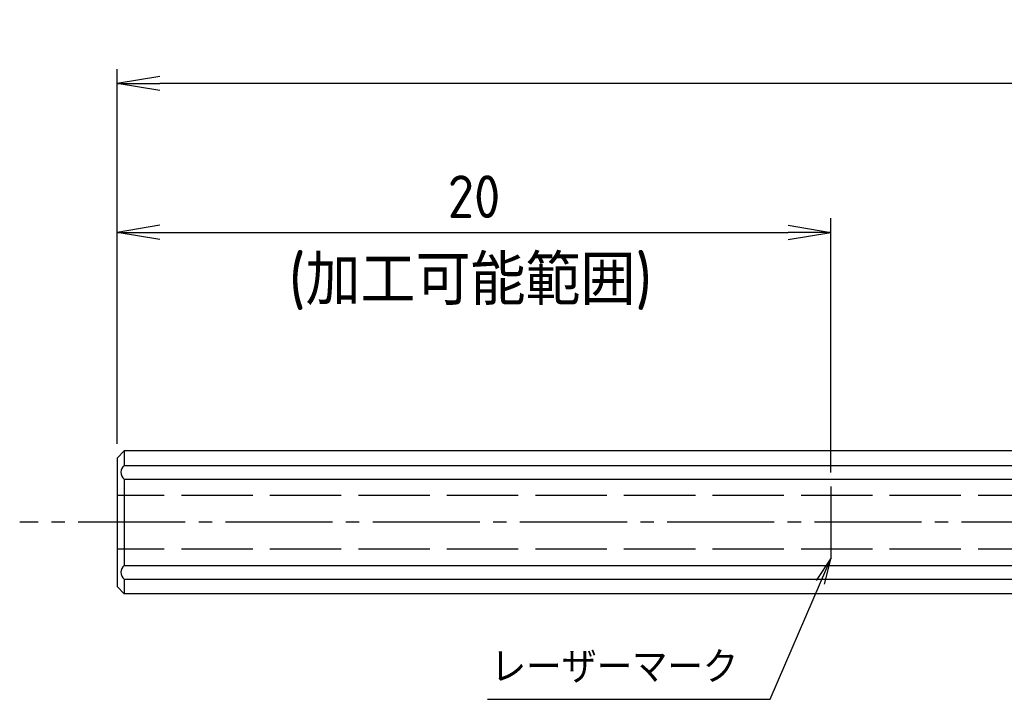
# Model space of a CAD drawing. Header units: millimetres. Extents: x -127 to 1, y 374 to 430.
# Tile 1 of 6: x -127 to -100, y 411 to 430. Entities that reach past the tile are written whole.
import ezdxf

# ---------------------------------------------------------------- set-up
doc = ezdxf.new("R2010")
doc.units = ezdxf.units.MM
doc.linetypes.add('GEN3A', pattern=[3.1, 2.5, -0.6])
doc.linetypes.add('GEN7A', pattern=[6.875, 5, -0.625, 0.625, -0.625])
for name, color, linetype in [('3A', 6, 'GEN3A'), ('5', 3, 'Continuous'), ('7A', 4, 'GEN7A'), ('RAHM5', 7, 'Continuous')]:
    doc.layers.add(name, color=color, linetype=linetype)
doc.layers.add('AM_5', color=3, linetype='Continuous', lineweight=25)
doc.layers.add('AM_6', color=2, linetype='Continuous', lineweight=35)
doc.styles.get("Standard").update_dxf_attribs({"font": 'ISOCP.SHX', "bigfont": 'EXTFONT.SHX'})
doc.dimstyles.new('AM_ISO$0', dxfattribs={"dimscale": 0.3, "dimtxt": 3, "dimasz": 3, "dimexe": 1, "dimexo": 1, "dimgap": 1, "dimtad": 1, "dimdec": 3, "dimdsep": 46, "dimtxsty": 'STANDARD', "dimblk": 'OPEN', "dimcen": 0, "dimclrd": 3, "dimclre": 3, "dimclrt": 2, "dimazin": 2, "dimtp": 0.1, "dimtm": 0.1, "dimtfac": 0.71, "dimtdec": 3, "dimtmove": 1, "dimatfit": 3, "dimldrblk": 'OPEN', "dimfxl": 1, "dimlwd": -1, "dimlwe": -1, "dimarcsym": 1})

# ---------------------------------------------------------------- blocks, each defined once
blk = doc.blocks.new('_Open')
at = {"color": 0, "linetype": 'ByBlock', "lineweight": -2}
for p, q in [((-1, 0.167), (0, 0)), ((-1, -0.167), (0, 0)), ((0, 0), (-1, 0))]:
    blk.add_line(p, q, dxfattribs=at)
blk = doc.blocks.new('*D262')
at = {"layer": '5', "color": 3, "transparency": 16777216}
for p, q in [((-124.696, 418.542), (-124.696, 428.837)), ((-24.696, 418.342), (-24.696, 428.837)), ((-25.896, 428.437), (-123.496, 428.437))]:
    blk.add_line(p, q, dxfattribs=at)
at = {"layer": 'DEFPOINTS', "color": 0, "transparency": 16777216}
for p in [(-124.696, 428.437), (-124.696, 418.142), (-24.696, 417.942)]:
    blk.add_point(p, dxfattribs=at)
at = {"layer": '5', "color": 3, "transparency": 16777216, "xscale": 1.2, "yscale": 1.2, "zscale": 1.2, "rotation": 180}
blk.add_blockref('_Open', (-124.696, 428.437), dxfattribs=at)
at = {"layer": '5', "color": 3, "transparency": 16777216, "xscale": 1.2, "yscale": 1.2, "zscale": 1.2}
blk.add_blockref('_Open', (-24.696, 428.437), dxfattribs=at)
at = {"layer": '5', "color": 2, "transparency": 16777216, "insert": (-70.859, 429.437), "char_height": 1.2, "attachment_point": 5}
blk.add_mtext('100', dxfattribs=at)
blk = doc.blocks.new('*D284')
at = {"layer": 'AM_5', "color": 3, "transparency": 16777216}
for p, q in [((-124.696, 418.342), (-124.696, 424.666)), ((-104.696, 417.541), (-104.696, 424.666))]:
    blk.add_line(p, q, dxfattribs=at)
at = {"layer": 'AM_5', "color": 3, "linetype": 'ByBlock', "transparency": 16777216}
blk.add_line((-123.496, 424.266), (-105.896, 424.266), dxfattribs=at)
at = {"layer": 'DEFPOINTS', "color": 0, "transparency": 16777216}
for p in [(-104.696, 424.266), (-124.696, 417.942), (-104.696, 417.141)]:
    blk.add_point(p, dxfattribs=at)
at = {"layer": 'AM_5', "color": 3, "transparency": 16777216, "xscale": 1.2, "yscale": 1.2, "zscale": 1.2, "rotation": 180}
blk.add_blockref('_Open', (-124.696, 424.266), dxfattribs=at)
at = {"layer": 'AM_5', "color": 3, "transparency": 16777216, "xscale": 1.2, "yscale": 1.2, "zscale": 1.2}
blk.add_blockref('_Open', (-104.696, 424.266), dxfattribs=at)
at = {"layer": 'AM_5', "color": 2, "transparency": 16777216, "insert": (-114.696, 425.266), "char_height": 1.2, "attachment_point": 5}
blk.add_mtext('20', dxfattribs=at)
blk = doc.blocks.new('*S228')
at = {"layer": 'AM_5', "color": 3, "linetype": 'Continuous'}
for p, q in [((437.018, 340.7), (436.607, 340.06)), ((436.722, 340.01), (437.018, 340.7)), ((436.837, 339.961), (437.018, 340.7))]:
    blk.add_line(p, q, dxfattribs=at)
at = {"layer": 'AM_5', "color": 3}
for p, q in [((435.318, 336.735), (436.722, 340.01)), ((427.398, 336.735), (435.318, 336.735))]:
    blk.add_line(p, q, dxfattribs=at)
at = {"layer": 'AM_5', "color": 2, "insert": (434.418, 337.185), "char_height": 0.9, "attachment_point": 9}
blk.add_mtext('レーザーマーク', dxfattribs=at)

msp = doc.modelspace()

# ---------------------------------------------------------------- linework, layer by layer
for p, q in [((-124.4959, 418.1423), (-124.6959, 417.9423)), ((-124.4959, 418.1423), (-124.4959, 417.7364)), ((-124.4959, 417.7364), (-83.6959, 417.7364)), ((-124.4959, 417.35), (-83.6959, 417.35)), ((-124.4959, 417.35), (-124.4959, 414.9345)), ((-104.6959, 417.1415), (-104.6959, 415.1484)), ((-124.4959, 414.9345), (-83.6959, 414.9345)), ((-124.4959, 414.1423), (-124.6959, 414.3423)), ((-124.4959, 414.5481), (-83.6959, 414.5481)), ((-124.4959, 414.5481), (-124.4959, 414.1423))]:
    msp.add_line(p, q)
for centre in [(-124.3481, 417.5432), (-124.3481, 414.7413)]:
    msp.add_arc(centre, 0.2432, 127.40245, 232.59755)
at = {"layer": '3A', "ltscale": 0.8}
for p, q in [((-83.6959, 416.8923), (-124.6959, 416.8923)), ((-83.6959, 415.3923), (-124.6959, 415.3923))]:
    msp.add_line(p, q, dxfattribs=at)
at = {"layer": '7A', "ltscale": 0.6}
msp.add_line((-77.41, 416.1423), (-127.4247, 416.1423), dxfattribs=at)
at = {"layer": 'RAHM5'}
for p, q in [((-124.6959, 417.9423), (-124.6959, 414.3423)), ((-83.6959, 418.1423), (-124.4959, 418.1423)), ((-83.6959, 414.1423), (-124.4959, 414.1423))]:
    msp.add_line(p, q, dxfattribs=at)

# ---------------------------------------------------------------- block references
at = {"layer": 'AM_5'}
msp.add_blockref('*S228', (-541.7135, 74.4488), dxfattribs=at)

# ---------------------------------------------------------------- texts
at = {"layer": 'AM_6', "insert": (-119.8847, 423.6299), "char_height": 1.4, "attachment_point": 1}
msp.add_mtext_dynamic_manual_height_columns('(加工可能範囲)', width=10.95183, gutter_width=15, heights=[0], dxfattribs=at)

# ---------------------------------------------------------------- dimensions: what is measured, and where the dimension line sits
at = {"layer": '5'}
dim = msp.add_linear_dim(base=(-124.6959, 428.4371), p1=(-24.6959, 417.9423), p2=(-124.6959, 418.1423), angle=180, dimstyle='AM_ISO$0', override={"dimscale": 0.4, "dimtp": 0.03, "dimtm": 0.03, "dimtdec": 3, "dimtzin": 8}, dxfattribs=at)
dim.commit()
dim.dimension.update_dxf_attribs({"geometry": '*D262', "text_midpoint": (-70.8592, 428.4371), "dimtype": 160})
at = {"layer": 'AM_5'}
dim = msp.add_linear_dim(base=(-104.6959, 424.2663), p1=(-124.6959, 417.9423), p2=(-104.6959, 417.1415), dimstyle='AM_ISO$0', override={"dimscale": 0.4, "dimfxl": 2}, dxfattribs=at)
dim.commit()
dim.dimension.update_dxf_attribs({"geometry": '*D284', "text_midpoint": (-114.6959, 425.2664)})

doc.saveas('drawing.dxf')
